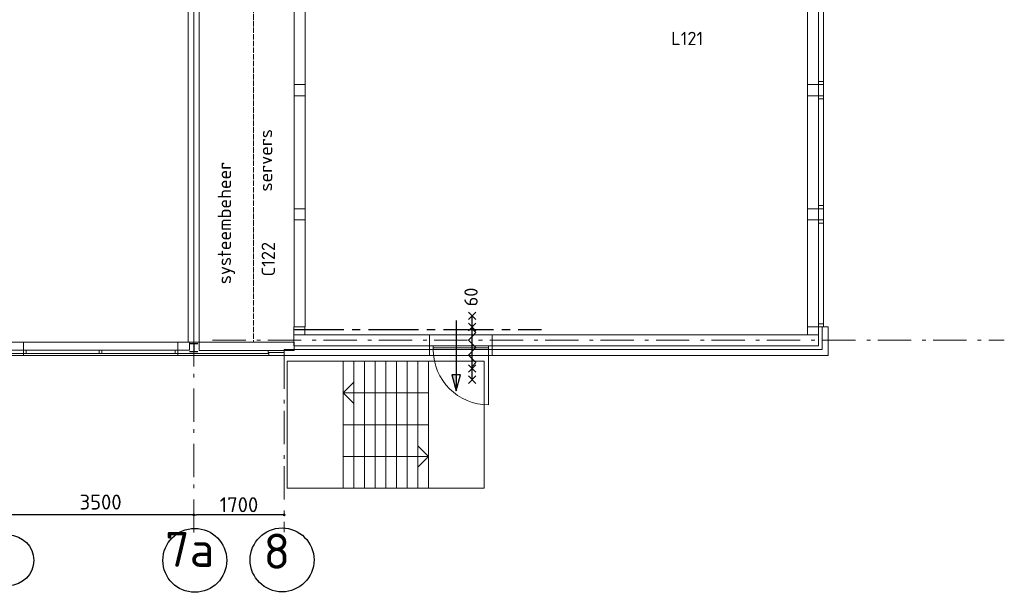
# Model space of a CAD drawing. Header units: millimetres. Extents: x -45438 to 86146, y -38676 to 39696.
# Tile 29 of 37: x 50382 to 68882, y -38676 to -27912. Entities that reach past the tile are written whole.
import ezdxf

# ---------------------------------------------------------------- set-up
doc = ezdxf.new("R2010")
doc.units = ezdxf.units.MM
doc.header["$LTSCALE"] = 100
doc.header["$PDMODE"] = 1
doc.header["$PDSIZE"] = -2
for name, pattern in [('B0202', [28.125, 18.75, -3.125, 3.125, -3.125]), ('STYLE_03', [1.25, 1.041641, -0.208359]), ('STYLE_06', [1.041641, 0.625, -0.208282, 0.069427, -0.138931])]:
    doc.linetypes.add(name, pattern=pattern)
doc.layers.add('AL65_BEVEILIGING', color=1, linetype='Continuous')
doc.layers.add('br.compartimentering', color=4, linetype='B0202')
for name, color, linetype, lineweight in [('Dimension', 7, 'Continuous', 5), ('None', 7, 'Continuous', 5), ('TXT 25', 2, 'Continuous', 30)]:
    doc.layers.add(name, color=color, linetype=linetype, lineweight=lineweight)
doc.styles.add('03_100', font='isocpeur.ttf')
doc.styles.get("Standard").update_dxf_attribs({"font": 'isocpeur.ttf'})
doc.styles.add('Tekton Plus Regular', font='isocpeur.ttf')
doc.dimstyles.new('bob', dxfattribs={"dimtxt": 211.459961, "dimasz": 50.074463, "dimexe": 199.999999, "dimexo": 500.000001, "dimgap": 0.5, "dimtad": 1, "dimdec": 0, "dimzin": 15, "dimtxsty": 'Tekton Plus Regular', "dimblk": 'DOT', "dimcen": 0, "dimdle": 2, "dimse1": 1, "dimse2": 1, "dimazin": 0, "dimtfac": 0.8, "dimtdec": 0, "dimtix": 1, "dimtmove": 0, "dimatfit": 0, "dimldrblk": 'DOT', "dimfxl": 0, "dimfrac": 2, "dimtolj": 1, "dimtzin": 15, "dimarcsym": 0})

# ---------------------------------------------------------------- blocks, each defined once
blk = doc.blocks.new('_DOT')
at = {"color": 0, "linetype": 'ByBlock', "lineweight": -2}
blk.add_line((-0.5, 0), (-1, 0), dxfattribs=at)
at = {"color": 0, "linetype": 'ByBlock', "lineweight": -2, "const_width": 0.5}
blk.add_lwpolyline([(-0.25, 0, 1), (0.25, 0, 1)], format="xyb", close=True, dxfattribs=at)
blk = doc.blocks.new('*D53')
at = {"layer": 'Defpoints', "color": 0, "linetype": 'Continuous', "lineweight": 0}
for p in [(53652, -37220), (53652, -37220), (55352, -37220)]:
    blk.add_point(p, dxfattribs=at)
at = {"layer": 'Dimension', "color": 0, "linetype": 'Continuous', "lineweight": -2}
blk.add_line((55302, -37220), (53702, -37220), dxfattribs=at)
at = {"layer": 'Dimension', "color": 0, "linetype": 'Continuous', "lineweight": -2, "xscale": 50.07446289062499, "yscale": 50.07446289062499, "zscale": 50.07446289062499, "rotation": 180}
blk.add_blockref('_DOT', (53652, -37220), dxfattribs=at)
at = {"layer": 'Dimension', "color": 0, "linetype": 'Continuous', "lineweight": -2, "xscale": 50.07446289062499, "yscale": 50.07446289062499, "zscale": 50.07446289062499}
blk.add_blockref('_DOT', (55352, -37220), dxfattribs=at)
at = {"layer": 'Dimension', "color": 0, "linetype": 'Continuous', "lineweight": 5, "insert": (54502, -37029), "char_height": 281.9, "attachment_point": 5, "style": 'Tekton Plus Regular'}
blk.add_mtext('\\A1;1700', dxfattribs=at)
blk = doc.blocks.new('*D59')
at = {"layer": 'Defpoints', "color": 0, "linetype": 'Continuous', "lineweight": 0}
for p in [(50152, -37220), (50152, -37220), (53652, -37220)]:
    blk.add_point(p, dxfattribs=at)
at = {"layer": 'Dimension', "color": 0, "linetype": 'Continuous', "lineweight": -2}
blk.add_line((53602, -37220), (50202, -37220), dxfattribs=at)
at = {"layer": 'Dimension', "color": 0, "linetype": 'Continuous', "lineweight": -2, "xscale": 50.07446289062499, "yscale": 50.07446289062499, "zscale": 50.07446289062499, "rotation": 180}
blk.add_blockref('_DOT', (50152, -37220), dxfattribs=at)
at = {"layer": 'Dimension', "color": 0, "linetype": 'Continuous', "lineweight": -2, "xscale": 50.07446289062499, "yscale": 50.07446289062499, "zscale": 50.07446289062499}
blk.add_blockref('_DOT', (53652, -37220), dxfattribs=at)
at = {"layer": 'Dimension', "color": 0, "linetype": 'Continuous', "lineweight": 5, "insert": (51902, -36979), "char_height": 281.9, "attachment_point": 5, "style": 'Tekton Plus Regular'}
blk.add_mtext('\\A1;3500', dxfattribs=at)
blk = doc.blocks.new('60min br.w.')
at = {"layer": 'AL65_BEVEILIGING'}
for p, q in [((-671, 71), (-529, -71)), ((-671, -71), (-529, 71)), ((-600, 0), (600, 0)), ((-461, 71), (-319, -71)), ((-461, -71), (-319, 71)), ((319, -71), (461, 71)), ((319, 71), (461, -71)), ((529, -71), (671, 71)), ((529, 71), (671, -71))]:
    blk.add_line(p, q, dxfattribs=at)
blk.add_lwpolyline([(-351, 0), (-280, -71), (-139, 71), (3, -71), (144, 71), (286, -71), (356, 0)], dxfattribs=at)
at = {"layer": 'AL65_BEVEILIGING', "style": '03_100'}
blk.add_text('60', height=250, dxfattribs=at).set_placement((777, -104))

msp = doc.modelspace()

# ---------------------------------------------------------------- hatches: boundary and pattern name
at = {"layer": 'AL65_BEVEILIGING'}
msp.add_hatch(color=256, dxfattribs=at).paths.add_polyline_path([(58583.6, -34590.2), (58503.2, -34590.2), (58583.6, -34890.1)])

# ---------------------------------------------------------------- linework, layer by layer
msp.add_lwpolyline([(58583.6, -34890.1), (58663.9, -34590.2), (58503.2, -34590.2), (58583.6, -34890.1)], dxfattribs=at)
at = {"layer": 'None', "color": 140, "linetype": 'Continuous', "lineweight": 15}
for p, q in [((53547.1, -33973.4), (53547.1, -26648.8)), ((53757.1, -26648.8), (53757.1, -33973.4)), ((53757.1, -33973.4), (53547.1, -33973.4))]:
    msp.add_line(p, q, dxfattribs=at)
at = {"layer": 'None', "color": 8, "linetype": 'Continuous', "lineweight": 5}
msp.add_line((53652.1, -26979.2), (53652.1, -33997.2), dxfattribs=at)
at = {"layer": 'None', "color": 8, "linetype": 'STYLE_03', "lineweight": 5}
msp.add_line((54777.1, -26933.2), (54777.1, -33973.2), dxfattribs=at)
at = {"layer": 'None', "color": 92, "linetype": 'Continuous', "lineweight": 25}
msp.add_line((53572.1, -33997.2), (53732.1, -33997.2), dxfattribs=at)
at = {"layer": 'None', "color": 8, "linetype": 'Continuous', "lineweight": 5}
for points in [[(55410, -34330), (56460, -34330), (56460, -36720), (55410, -36720)], [(56460, -34330), (58060, -34330), (58060, -35525), (56460, -35525)], [(58060, -34330), (59110, -34330), (59110, -36720), (58060, -36720)], [(56460, -35525), (58060, -35525), (58060, -36720), (56460, -36720)]]:
    msp.add_lwpolyline(points, close=True, dxfattribs=at)
at = {"layer": 'None', "color": 92, "linetype": 'Continuous', "lineweight": 25}
for centre, radius in [((53672.1, -38075.5), 600), ((55312.1, -38066.5), 600), ((50172.1, -38075.5), 474.5)]:
    msp.add_circle(centre, radius, dxfattribs=at)

# ---------------------------------------------------------------- texts
at = {"layer": 'None', "color": 5, "linetype": 'Continuous', "lineweight": 0, "style": 'Tekton Plus Regular'}
for s, height, p in [('7a', 657.89, (53114.6, -38196.7)), ('8', 661.2, (54964.5, -38232.9))]:
    msp.add_text(s, height=height, dxfattribs=at).set_placement(p)
at = {"layer": 'TXT 25'}
for s, p in [('systeembeheer', (54352.7, -32883.5)), (' C122', (55177.2, -32896))]:
    msp.add_text(s, height=250, rotation=90, dxfattribs=at).set_placement(p)

# ---------------------------------------------------------------- dimensions: what is measured, and where the dimension line sits
at = {"layer": 'Dimension', "color": 8, "linetype": 'Continuous', "lineweight": 5}
for base, p1, p2, override, picture, middle in [((50152.1, -37220), (53652.1, -37220), (50152.1, -37220), {"dimtxt": 281.924414, "dimgap": 100, "dimpost": '<>', "dimtxsty": 'Tekton Plus Regular', "dimtmove": 2}, '*D59', (51902.1, -36979)), ((53652.1, -37220), (55352.1, -37220), (53652.1, -37220), {"dimtxt": 281.924414, "dimgap": 50, "dimpost": '<>', "dimtxsty": 'Tekton Plus Regular', "dimtmove": 2}, '*D53', (54502.1, -37029))]:
    dim = msp.add_linear_dim(base=base, p1=p1, p2=p2, dimstyle='bob', override=override, dxfattribs=at)
    dim.commit()
    dim.dimension.update_dxf_attribs({"geometry": picture, "text_midpoint": middle})

# ---------------------------------------------------------------- wipeouts: each hides what was drawn before it
at = {"color": 92, "linetype": 'Continuous', "lineweight": 25}
msp.add_wipeout([(62652.6, -28504.2), (63383.8, -28504.2), (63383.8, -28010.7), (62652.6, -28010.7)], dxfattribs=at).dxf.layer = 'None'
at = {"color": 8, "linetype": 'Continuous', "lineweight": 5}
for points in [[(55536.5, -29131.5), (55746.5, -29131.5), (55746.5, -29341.5), (55536.5, -29341.5)], [(65182.1, -29131.5), (65392.1, -29131.5), (65392.1, -29341.5), (65182.1, -29341.5)], [(55536.5, -31464.8), (55746.5, -31464.8), (55746.5, -31674.8), (55536.5, -31674.8)], [(65182.1, -31464.8), (65392.1, -31464.8), (65392.1, -31674.8), (65182.1, -31674.8)], [(65462.1, -33688.2), (65462.1, -33805.8), (65462.1, -34113.2), (65372.1, -34113.2), (64796.2, -34113.2), (55902.1, -34113.2), (55655.6, -34113.2), (55552.1, -34113.2), (55462.1, -34113.2), (55352.1, -34113.2), (55352.1, -34223.2), (55452.1, -34223.2), (55462.1, -34223.2), (55552.1, -34223.2), (64796.2, -34223.2), (65372.1, -34223.2), (65462.1, -34223.2), (65572.1, -34223.2), (65572.1, -34113.2), (65572.1, -33805.8), (65572.1, -33688.2)]]:
    msp.add_wipeout(points, dxfattribs=at).dxf.layer = 'None'
at = {"color": 43, "linetype": 'Continuous', "lineweight": 9}
msp.add_wipeout([(53337.1, -31317.4), (53337.1, -29758.5), (52994.2, -29758.5), (52994.2, -31317.4)], dxfattribs=at).dxf.layer = 'None'
at = {"color": 140, "linetype": 'Continuous', "lineweight": 15}
msp.add_wipeout([(7712.1, -34223.2), (55060, -34223.2), (55060, -34186.2), (7712.1, -34186.2)], dxfattribs=at).dxf.layer = 'None'

# ---------------------------------------------------------------- next in the draw order: linework, layer by layer
at = {"layer": 'None', "color": 8, "linetype": 'STYLE_06', "lineweight": 5, "ltscale": 10}
msp.add_line((53652.1, -37553.3), (53652.1, -14723.2), dxfattribs=at)
at = {"layer": 'None', "color": 8, "linetype": 'Continuous', "lineweight": 5}
for p, q in [((55536.5, -29131.5), (55746.5, -29131.5)), ((55536.5, -29341.5), (55536.5, -29131.5)), ((55746.5, -29131.5), (55746.5, -29341.5)), ((65182.1, -29341.5), (65182.1, -29131.5)), ((55746.5, -29341.5), (55536.5, -29341.5)), ((55536.5, -31464.8), (55746.5, -31464.8)), ((55536.5, -31674.8), (55536.5, -31464.8)), ((55746.5, -31464.8), (55746.5, -31674.8)), ((65182.1, -31674.8), (65182.1, -31464.8)), ((55746.5, -31674.8), (55536.5, -31674.8)), ((65572.1, -34113.2), (65572.1, -33805.8)), ((55452.1, -34223.2), (55462.1, -34223.2)), ((55462.1, -34223.2), (55552.1, -34223.2)), ((55552.1, -34223.2), (64796.2, -34223.2)), ((64796.2, -34223.2), (65372.1, -34223.2)), ((65372.1, -34223.2), (65462.1, -34223.2)), ((65462.1, -34223.2), (65572.1, -34223.2)), ((65572.1, -34223.2), (65572.1, -34113.2))]:
    msp.add_line(p, q, dxfattribs=at)
at = {"layer": 'None', "color": 140, "linetype": 'Continuous', "lineweight": 15}
for p, q in [((53572.1, -34123.4), (53572.1, -33973.4)), ((53757.1, -34130), (53757.1, -33973.2))]:
    msp.add_line(p, q, dxfattribs=at)
at = {"layer": 'None', "color": 92, "linetype": 'Continuous', "lineweight": 25}
for p, q in [((53652.1, -33997.2), (53652.1, -34149.2)), ((53572.1, -34149.2), (53732.1, -34149.2))]:
    msp.add_line(p, q, dxfattribs=at)

# ---------------------------------------------------------------- next in the draw order: texts
at = {"layer": 'TXT 25'}
msp.add_text('L121', height=250, dxfattribs=at).set_placement((62622.2, -28390))

# ---------------------------------------------------------------- next in the draw order: wipeouts: each hides what was drawn before it
at = {"color": 43, "linetype": 'Continuous', "lineweight": 9}
msp.add_wipeout([(55205.5, -31121.3), (55205.5, -30179.6), (54864.2, -30179.6), (54864.2, -31121.3)], dxfattribs=at).dxf.layer = 'None'
at = {"color": 8, "linetype": 'Continuous', "lineweight": 5}
for points in [[(55742.1, -33688.2), (55532.1, -33688.2), (55532.1, -33833.2), (55742.1, -33833.2)], [(65182.1, -33833.2), (65392.1, -33833.2), (65392.1, -33686.5), (65182.1, -33686.5)]]:
    msp.add_wipeout(points, dxfattribs=at).dxf.layer = 'None'
at = {"color": 140, "linetype": 'Continuous', "lineweight": 15}
msp.add_wipeout([(55052.1, -34130), (55352.1, -34130), (55352.1, -34168.7), (55052.1, -34168.7)], dxfattribs=at).dxf.layer = 'None'

# ---------------------------------------------------------------- next in the draw order: linework, layer by layer
at = {"layer": 'br.compartimentering', "color": 4, "linetype": 'B0202', "ltscale": 0.5, "flags": 128}
msp.add_lwpolyline([(55532.1, -33733.2), (60187.5, -33733.2)], dxfattribs=at)
at = {"layer": 'None', "color": 8, "linetype": 'Continuous', "lineweight": 5}
for p, q in [((65182.1, -5763.2), (65182.1, -33686.5)), ((55742.1, -33688.2), (55532.1, -33688.2)), ((55352.1, -34113.2), (55352.1, -34223.2)), ((55352.1, -34223.2), (55452.1, -34223.2))]:
    msp.add_line(p, q, dxfattribs=at)
at = {"layer": 'None', "color": 140, "linetype": 'Continuous', "lineweight": 15}
for p, q in [((55536.5, -33688.2), (55536.5, -27008.2)), ((55746.5, -27008.2), (55746.5, -33688.2)), ((55746.5, -33688.2), (55536.5, -33688.2)), ((55060, -34186.2), (7712.1, -34186.2)), ((7712.1, -34223.2), (55060, -34223.2)), ((55052.1, -34130), (55352.1, -34130)), ((55052.1, -34168.7), (55052.1, -34130)), ((55352.1, -34168.7), (55052.1, -34168.7)), ((55060, -34223.2), (55060, -34186.2)), ((55352.1, -34130), (55352.1, -34168.7))]:
    msp.add_line(p, q, dxfattribs=at)
at = {"layer": 'None', "color": 8, "linetype": 'STYLE_06', "lineweight": 5, "ltscale": 10}
for q in [(-4544.5, -34223.2), (55352.1, -37544.3)]:
    msp.add_line((55352.1, -34223.2), q, dxfattribs=at)

# ---------------------------------------------------------------- next in the draw order: texts
at = {"layer": 'TXT 25'}
msp.add_text('servers', height=250, rotation=90, dxfattribs=at).set_placement((55126.5, -31142.3))

# ---------------------------------------------------------------- next in the draw order: wipeouts: each hides what was drawn before it
at = {"color": 8, "linetype": 'Continuous', "lineweight": 5}
for points in [[(65392.1, -5760.1), (65482.1, -5760.1), (65482.1, -33686.5), (65392.1, -33686.5)], [(65392.1, -33833.2), (65180.8, -33833.2), (55743.4, -33833.2), (55532.1, -33833.2), (55532.1, -34043.2), (55743.4, -34043.2), (65180.8, -34043.2), (65392.1, -34043.2)]]:
    msp.add_wipeout(points, dxfattribs=at).dxf.layer = 'None'

# ---------------------------------------------------------------- next in the draw order: linework, layer by layer
at = {"layer": 'AL65_BEVEILIGING'}
msp.add_line((58583.6, -33566.4), (58583.6, -34890.1), dxfattribs=at)
at = {"layer": 'None', "color": 8, "linetype": 'Continuous', "lineweight": 5}
for p, q in [((55532.1, -33688.2), (55532.1, -33833.2)), ((55743.4, -33833.2), (55532.1, -33833.2)), ((55532.1, -33833.2), (55532.1, -34043.2)), ((55532.1, -33833.2), (55742.1, -33833.2)), ((55742.1, -33833.2), (55742.1, -33688.2)), ((65180.8, -33833.2), (55743.4, -33833.2)), ((65392.1, -33833.2), (65180.8, -33833.2)), ((65182.1, -33686.5), (65182.1, -33833.2)), ((65182.1, -33833.2), (65392.1, -33833.2)), ((65392.1, -34043.2), (65392.1, -33833.2)), ((65462.1, -33805.8), (65462.1, -34113.2)), ((55462.1, -34113.2), (55352.1, -34113.2)), ((55552.1, -34113.2), (55462.1, -34113.2)), ((55532.1, -34043.2), (55743.4, -34043.2)), ((55655.6, -34113.2), (55552.1, -34113.2)), ((55902.1, -34113.2), (55655.6, -34113.2)), ((65372.1, -34113.2), (64796.2, -34113.2)), ((65180.8, -34043.2), (65392.1, -34043.2)), ((65462.1, -34113.2), (65372.1, -34113.2))]:
    msp.add_line(p, q, dxfattribs=at)
at = {"layer": 'None', "color": 140, "linetype": 'Continuous', "lineweight": 15}
for p, q in [((53757.1, -33973.2), (55536.5, -33973.2)), ((55536.5, -33973.2), (55536.5, -34130)), ((55536.5, -34130), (53757.1, -34130))]:
    msp.add_line(p, q, dxfattribs=at)
at = {"layer": 'None', "color": 8, "linetype": 'STYLE_06', "lineweight": 5, "ltscale": 10}
msp.add_line((54005.4, -33933.2), (68881.6, -33933.2), dxfattribs=at)
at = {"layer": 'None', "linetype": 'Continuous', "lineweight": 0}
msp.add_line((59192.1, -34113.2), (59192.1, -35153.2), dxfattribs=at)
at = {"layer": 'None', "color": 8, "linetype": 'Continuous', "lineweight": 5}
msp.add_lwpolyline([(59262.1, -33833.2), (58082.1, -33833.2), (58082.1, -34223.2), (59262.1, -34223.2)], close=True, dxfattribs=at)
at = {"layer": 'None', "linetype": 'Continuous', "lineweight": 0}
msp.add_arc((59192.1, -34113.2), 1040, 180, 270, dxfattribs=at)

# ---------------------------------------------------------------- next in the draw order: block references
at = {"layer": 'AL65_BEVEILIGING', "rotation": 90}
msp.add_blockref('60min br.w.', (58883, -34078.2), dxfattribs=at)

# ---------------------------------------------------------------- next in the draw order: wipeouts: each hides what was drawn before it
at = {"color": 8, "linetype": 'Continuous', "lineweight": 5}
for points in [[(65392.1, -29071.5), (65482.1, -29071.5), (65482.1, -29131.5), (65392.1, -29131.5)], [(65392.1, -29341.5), (65482.1, -29341.5), (65482.1, -29401.5), (65392.1, -29401.5)], [(65392.1, -31404.8), (65482.1, -31404.8), (65482.1, -31464.8), (65392.1, -31464.8)], [(65392.1, -31674.8), (65482.1, -31674.8), (65482.1, -31734.8), (65392.1, -31734.8)], [(65392.1, -33626.5), (65482.1, -33626.5), (65482.1, -33686.5), (65392.1, -33686.5)]]:
    msp.add_wipeout(points, dxfattribs=at).dxf.layer = 'None'
at = {"color": 140, "linetype": 'Continuous', "lineweight": 15}
msp.add_wipeout([(50452.1, -34223.2), (53352.1, -34223.2), (53352.1, -33973.2), (50452.1, -33973.2)], dxfattribs=at).dxf.layer = 'None'

# ---------------------------------------------------------------- next in the draw order: linework, layer by layer
at = {"layer": 'None', "color": 8, "linetype": 'Continuous', "lineweight": 5}
for p, q in [((65392.1, -33686.5), (65392.1, -5760.1)), ((65482.1, -5760.1), (65482.1, -33686.5)), ((65182.1, -29131.5), (65392.1, -29131.5)), ((65392.1, -29071.5), (65482.1, -29071.5)), ((65392.1, -29131.5), (65392.1, -29071.5)), ((65482.1, -29131.5), (65392.1, -29131.5)), ((65392.1, -29131.5), (65392.1, -29341.5)), ((65482.1, -29071.5), (65482.1, -29131.5)), ((65392.1, -29341.5), (65182.1, -29341.5)), ((65392.1, -29341.5), (65482.1, -29341.5)), ((65392.1, -29401.5), (65392.1, -29341.5)), ((65482.1, -29401.5), (65392.1, -29401.5)), ((65482.1, -29341.5), (65482.1, -29401.5)), ((65392.1, -31404.8), (65482.1, -31404.8)), ((65392.1, -31464.8), (65392.1, -31404.8)), ((65482.1, -31404.8), (65482.1, -31464.8)), ((65182.1, -31464.8), (65392.1, -31464.8)), ((65482.1, -31464.8), (65392.1, -31464.8)), ((65392.1, -31464.8), (65392.1, -31674.8)), ((65392.1, -31674.8), (65182.1, -31674.8)), ((65392.1, -31674.8), (65482.1, -31674.8)), ((65392.1, -31734.8), (65392.1, -31674.8)), ((65482.1, -31734.8), (65392.1, -31734.8)), ((65482.1, -31674.8), (65482.1, -31734.8)), ((65392.1, -33626.5), (65482.1, -33626.5)), ((65392.1, -33686.5), (65392.1, -33626.5)), ((65482.1, -33626.5), (65482.1, -33686.5)), ((65392.1, -33686.5), (65182.1, -33686.5)), ((65482.1, -33686.5), (65392.1, -33686.5)), ((65482.1, -33686.5), (65392.1, -33686.5)), ((65392.1, -33833.2), (65392.1, -33686.5)), ((65462.1, -33688.2), (65462.1, -33805.8)), ((65572.1, -33688.2), (65462.1, -33688.2)), ((65572.1, -33805.8), (65572.1, -33688.2))]:
    msp.add_line(p, q, dxfattribs=at)
at = {"layer": 'None', "color": 140, "linetype": 'Continuous', "lineweight": 15}
msp.add_line((53572.1, -33973.4), (50232.2, -33973.4), dxfattribs=at)
msp.add_lwpolyline([(50452.1, -34223.2), (53352.1, -34223.2), (53352.1, -33973.2), (50452.1, -33973.2)], close=True, dxfattribs=at)

# ---------------------------------------------------------------- next in the draw order: wipeouts: each hides what was drawn before it
at = {"color": 8, "linetype": 'Continuous', "lineweight": 5}
for points in [[(58082.1, -34043.2), (58152.1, -34043.2), (58152.1, -34113.2), (58082.1, -34113.2)], [(59192.1, -34043.2), (59262.1, -34043.2), (59262.1, -34113.2), (59192.1, -34113.2)], [(57860, -34330), (58060, -34330), (58060, -35525), (57860, -35525)]]:
    msp.add_wipeout(points, dxfattribs=at).dxf.layer = 'None'

# ---------------------------------------------------------------- next in the draw order: linework, layer by layer
at = {"layer": 'None', "color": 8, "linetype": 'Continuous', "lineweight": 5}
for p, q in [((55743.4, -34043.2), (65180.8, -34043.2)), ((64796.2, -34113.2), (55902.1, -34113.2)), ((58152.1, -34078.2), (59192.1, -34078.2))]:
    msp.add_line(p, q, dxfattribs=at)
for points in [[(58082.1, -34043.2), (58152.1, -34043.2), (58152.1, -34113.2), (58082.1, -34113.2)], [(59192.1, -34043.2), (59262.1, -34043.2), (59262.1, -34113.2), (59192.1, -34113.2)], [(57860, -34330), (58060, -34330), (58060, -35525), (57860, -35525)]]:
    msp.add_lwpolyline(points, close=True, dxfattribs=at)

# ---------------------------------------------------------------- next in the draw order: wipeouts: each hides what was drawn before it
at = {"color": 140, "linetype": 'Continuous', "lineweight": 15}
msp.add_wipeout([(50452.1, -34186.2), (53352.1, -34186.2), (53352.1, -34123.2), (50452.1, -34123.2)], dxfattribs=at).dxf.layer = 'None'

# ---------------------------------------------------------------- next in the draw order: linework, layer by layer
at = {"layer": 'None', "color": 140, "linetype": 'Continuous', "lineweight": 15}
msp.add_lwpolyline([(50452.1, -34186.2), (53352.1, -34186.2), (53352.1, -34123.2), (50452.1, -34123.2)], close=True, dxfattribs=at)

# ---------------------------------------------------------------- next in the draw order: wipeouts: each hides what was drawn before it
at = {"color": 8, "linetype": 'Continuous', "lineweight": 5}
msp.add_wipeout([(57860, -35525), (58060, -35525), (58060, -36720), (57860, -36720)], dxfattribs=at).dxf.layer = 'None'

# ---------------------------------------------------------------- next in the draw order: linework, layer by layer
at = {"layer": 'None', "color": 8, "linetype": 'Continuous', "lineweight": 5}
msp.add_lwpolyline([(57860, -35525), (58060, -35525), (58060, -36720), (57860, -36720)], close=True, dxfattribs=at)

# ---------------------------------------------------------------- next in the draw order: wipeouts: each hides what was drawn before it
at = {"color": 140, "linetype": 'Continuous', "lineweight": 15}
for points in [[(50452.1, -34186.2), (50502.1, -34186.2), (50502.1, -34123.2), (50452.1, -34123.2)], [(51877.1, -34186.2), (51927.1, -34186.2), (51927.1, -34123.2), (51877.1, -34123.2)], [(53302.1, -34186.2), (53352.1, -34186.2), (53352.1, -34123.2), (53302.1, -34123.2)]]:
    msp.add_wipeout(points, dxfattribs=at).dxf.layer = 'None'

# ---------------------------------------------------------------- next in the draw order: linework, layer by layer
at = {"layer": 'None', "color": 140, "linetype": 'Continuous', "lineweight": 15}
msp.add_line((50232.2, -34123.4), (53572.1, -34123.4), dxfattribs=at)
for points in [[(50452.1, -34186.2), (50502.1, -34186.2), (50502.1, -34123.2), (50452.1, -34123.2)], [(51877.1, -34186.2), (51927.1, -34186.2), (51927.1, -34123.2), (51877.1, -34123.2)], [(53302.1, -34186.2), (53352.1, -34186.2), (53352.1, -34123.2), (53302.1, -34123.2)]]:
    msp.add_lwpolyline(points, close=True, dxfattribs=at)

# ---------------------------------------------------------------- next in the draw order: wipeouts: each hides what was drawn before it
at = {"color": 8, "linetype": 'Continuous', "lineweight": 5}
msp.add_wipeout([(57660, -34330), (57860, -34330), (57860, -35525), (57660, -35525)], dxfattribs=at).dxf.layer = 'None'

# ---------------------------------------------------------------- next in the draw order: linework, layer by layer
at = {"layer": 'None', "color": 8, "linetype": 'Continuous', "lineweight": 5}
msp.add_lwpolyline([(57660, -34330), (57860, -34330), (57860, -35525), (57660, -35525)], close=True, dxfattribs=at)

# ---------------------------------------------------------------- next in the draw order: wipeouts: each hides what was drawn before it
at = {"color": 8, "linetype": 'Continuous', "lineweight": 5}
msp.add_wipeout([(57660, -35525), (57860, -35525), (57860, -36720), (57660, -36720)], dxfattribs=at).dxf.layer = 'None'

# ---------------------------------------------------------------- next in the draw order: linework, layer by layer
at = {"layer": 'None', "color": 8, "linetype": 'Continuous', "lineweight": 5}
for q in [(57860, -35922.5), (57860, -36322.5)]:
    msp.add_line((58060, -36122.5), q, dxfattribs=at)
msp.add_lwpolyline([(57660, -35525), (57860, -35525), (57860, -36720), (57660, -36720)], close=True, dxfattribs=at)

# ---------------------------------------------------------------- next in the draw order: wipeouts: each hides what was drawn before it
at = {"color": 8, "linetype": 'Continuous', "lineweight": 5}
msp.add_wipeout([(57460, -34330), (57660, -34330), (57660, -35525), (57460, -35525)], dxfattribs=at).dxf.layer = 'None'

# ---------------------------------------------------------------- next in the draw order: linework, layer by layer
at = {"layer": 'None', "color": 8, "linetype": 'Continuous', "lineweight": 5}
msp.add_lwpolyline([(57460, -34330), (57660, -34330), (57660, -35525), (57460, -35525)], close=True, dxfattribs=at)

# ---------------------------------------------------------------- next in the draw order: wipeouts: each hides what was drawn before it
at = {"color": 8, "linetype": 'Continuous', "lineweight": 5}
msp.add_wipeout([(57460, -35525), (57660, -35525), (57660, -36720), (57460, -36720)], dxfattribs=at).dxf.layer = 'None'

# ---------------------------------------------------------------- next in the draw order: linework, layer by layer
at = {"layer": 'None', "color": 8, "linetype": 'Continuous', "lineweight": 5}
msp.add_lwpolyline([(57460, -35525), (57660, -35525), (57660, -36720), (57460, -36720)], close=True, dxfattribs=at)

# ---------------------------------------------------------------- next in the draw order: wipeouts: each hides what was drawn before it
at = {"color": 8, "linetype": 'Continuous', "lineweight": 5}
msp.add_wipeout([(57260, -34330), (57460, -34330), (57460, -35525), (57260, -35525)], dxfattribs=at).dxf.layer = 'None'

# ---------------------------------------------------------------- next in the draw order: linework, layer by layer
at = {"layer": 'None', "color": 8, "linetype": 'Continuous', "lineweight": 5}
msp.add_lwpolyline([(57260, -34330), (57460, -34330), (57460, -35525), (57260, -35525)], close=True, dxfattribs=at)

# ---------------------------------------------------------------- next in the draw order: wipeouts: each hides what was drawn before it
at = {"color": 8, "linetype": 'Continuous', "lineweight": 5}
msp.add_wipeout([(57260, -35525), (57460, -35525), (57460, -36720), (57260, -36720)], dxfattribs=at).dxf.layer = 'None'

# ---------------------------------------------------------------- next in the draw order: linework, layer by layer
at = {"layer": 'None', "color": 8, "linetype": 'Continuous', "lineweight": 5}
msp.add_lwpolyline([(57260, -35525), (57460, -35525), (57460, -36720), (57260, -36720)], close=True, dxfattribs=at)

# ---------------------------------------------------------------- next in the draw order: wipeouts: each hides what was drawn before it
at = {"color": 8, "linetype": 'Continuous', "lineweight": 5}
msp.add_wipeout([(57060, -34330), (57260, -34330), (57260, -35525), (57060, -35525)], dxfattribs=at).dxf.layer = 'None'

# ---------------------------------------------------------------- next in the draw order: linework, layer by layer
at = {"layer": 'None', "color": 8, "linetype": 'Continuous', "lineweight": 5}
msp.add_lwpolyline([(57060, -34330), (57260, -34330), (57260, -35525), (57060, -35525)], close=True, dxfattribs=at)

# ---------------------------------------------------------------- next in the draw order: wipeouts: each hides what was drawn before it
at = {"color": 8, "linetype": 'Continuous', "lineweight": 5}
msp.add_wipeout([(57060, -35525), (57260, -35525), (57260, -36720), (57060, -36720)], dxfattribs=at).dxf.layer = 'None'

# ---------------------------------------------------------------- next in the draw order: linework, layer by layer
at = {"layer": 'None', "color": 8, "linetype": 'Continuous', "lineweight": 5}
msp.add_lwpolyline([(57060, -35525), (57260, -35525), (57260, -36720), (57060, -36720)], close=True, dxfattribs=at)

# ---------------------------------------------------------------- next in the draw order: wipeouts: each hides what was drawn before it
at = {"color": 8, "linetype": 'Continuous', "lineweight": 5}
msp.add_wipeout([(56860, -34330), (57060, -34330), (57060, -35525), (56860, -35525)], dxfattribs=at).dxf.layer = 'None'

# ---------------------------------------------------------------- next in the draw order: linework, layer by layer
at = {"layer": 'None', "color": 8, "linetype": 'Continuous', "lineweight": 5}
msp.add_lwpolyline([(56860, -34330), (57060, -34330), (57060, -35525), (56860, -35525)], close=True, dxfattribs=at)

# ---------------------------------------------------------------- next in the draw order: wipeouts: each hides what was drawn before it
at = {"color": 8, "linetype": 'Continuous', "lineweight": 5}
msp.add_wipeout([(56860, -35525), (57060, -35525), (57060, -36720), (56860, -36720)], dxfattribs=at).dxf.layer = 'None'

# ---------------------------------------------------------------- next in the draw order: linework, layer by layer
at = {"layer": 'None', "color": 8, "linetype": 'Continuous', "lineweight": 5}
msp.add_lwpolyline([(56860, -35525), (57060, -35525), (57060, -36720), (56860, -36720)], close=True, dxfattribs=at)

# ---------------------------------------------------------------- next in the draw order: wipeouts: each hides what was drawn before it
at = {"color": 8, "linetype": 'Continuous', "lineweight": 5}
msp.add_wipeout([(56660, -34330), (56860, -34330), (56860, -35525), (56660, -35525)], dxfattribs=at).dxf.layer = 'None'

# ---------------------------------------------------------------- next in the draw order: linework, layer by layer
at = {"layer": 'None', "color": 8, "linetype": 'Continuous', "lineweight": 5}
msp.add_lwpolyline([(56660, -34330), (56860, -34330), (56860, -35525), (56660, -35525)], close=True, dxfattribs=at)

# ---------------------------------------------------------------- next in the draw order: wipeouts: each hides what was drawn before it
at = {"color": 8, "linetype": 'Continuous', "lineweight": 5}
msp.add_wipeout([(56660, -35525), (56860, -35525), (56860, -36720), (56660, -36720)], dxfattribs=at).dxf.layer = 'None'

# ---------------------------------------------------------------- next in the draw order: linework, layer by layer
at = {"layer": 'None', "color": 8, "linetype": 'Continuous', "lineweight": 5}
msp.add_lwpolyline([(56660, -35525), (56860, -35525), (56860, -36720), (56660, -36720)], close=True, dxfattribs=at)

# ---------------------------------------------------------------- next in the draw order: wipeouts: each hides what was drawn before it
at = {"color": 8, "linetype": 'Continuous', "lineweight": 5}
msp.add_wipeout([(56460, -34330), (56660, -34330), (56660, -35525), (56460, -35525)], dxfattribs=at).dxf.layer = 'None'

# ---------------------------------------------------------------- next in the draw order: linework, layer by layer
at = {"layer": 'None', "color": 8, "linetype": 'Continuous', "lineweight": 5}
for p, q in [((56460, -34927.5), (56660, -34727.5)), ((58060, -34927.5), (56460, -34927.5)), ((56460, -34927.5), (56660, -35127.5))]:
    msp.add_line(p, q, dxfattribs=at)
msp.add_lwpolyline([(56460, -34330), (56660, -34330), (56660, -35525), (56460, -35525)], close=True, dxfattribs=at)

# ---------------------------------------------------------------- next in the draw order: wipeouts: each hides what was drawn before it
at = {"color": 8, "linetype": 'Continuous', "lineweight": 5}
msp.add_wipeout([(56460, -35525), (56660, -35525), (56660, -36720), (56460, -36720)], dxfattribs=at).dxf.layer = 'None'

# ---------------------------------------------------------------- next in the draw order: linework, layer by layer
at = {"layer": 'None', "color": 8, "linetype": 'Continuous', "lineweight": 5}
msp.add_line((56460, -36122.5), (58060, -36122.5), dxfattribs=at)
msp.add_lwpolyline([(56460, -35525), (56660, -35525), (56660, -36720), (56460, -36720)], close=True, dxfattribs=at)

doc.saveas('drawing.dxf')
